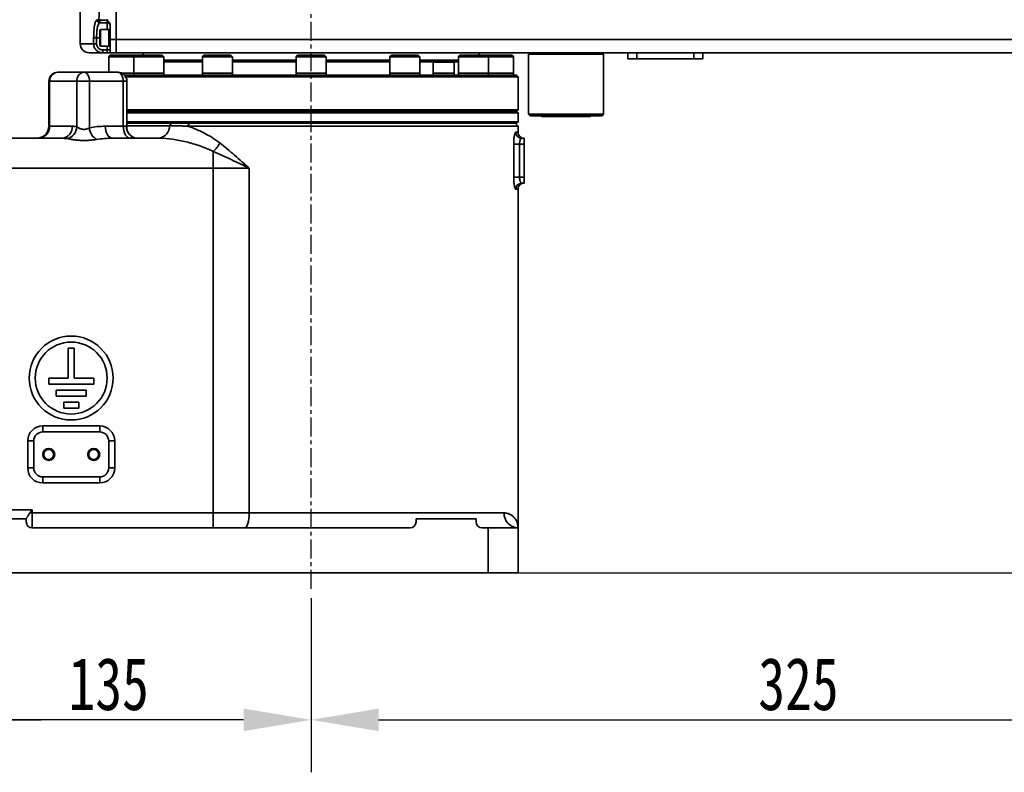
# Model space of a CAD drawing. Header units: millimetres. Extents: x 4180 to 7964, y -765 to 3096.
# Tile 20 of 30: x 5514 to 5842, y 1578 to 1829. Entities that reach past the tile are written whole.
import ezdxf

# ---------------------------------------------------------------- set-up
doc = ezdxf.new("R2010")
doc.units = ezdxf.units.MM
doc.header["$PDSIZE"] = -1
doc.linetypes.add('CENTER', pattern=[10.16, 6.35, -1.27, 1.27, -1.27])
doc.layers.add('细线层', color=7, linetype='Continuous')
doc.dimstyles.new('ISO-25', dxfattribs={"dimscale": 5, "dimtxt": 3.5, "dimasz": 4.5, "dimexe": 3.5, "dimexo": 0.625, "dimtad": 1, "dimdec": 1, "dimtxsty": 'Standard', "dimcen": 2.5, "dimclrd": 1, "dimclre": 1, "dimadec": 0, "dimazin": 0, "dimtfac": 1, "dimtdec": 1, "dimtmove": 1, "dimatfit": 3, "dimfxl": 1, "dimarcsym": 0})

# ---------------------------------------------------------------- blocks, each defined once
blk = doc.blocks.new('*D30')
at = {"color": 1, "lineweight": -2, "transparency": 16777216}
for p, q in [((5936.09, 1791.09), (5936.09, 1577.91)), ((5611.09, 1635.97), (5611.09, 1577.91)), ((5633.59, 1595.41), (5913.59, 1595.41))]:
    blk.add_line(p, q, dxfattribs=at)
at = {"color": 1, "transparency": 16777216}
for points in [[(5633.59, 1599.16), (5633.59, 1591.66), (5611.09, 1595.41)], [(5913.59, 1599.16), (5913.59, 1591.66), (5936.09, 1595.41)]]:
    blk.add_solid(points, dxfattribs=at)
at = {"layer": 'Defpoints', "color": 0, "transparency": 16777216}
for p in [(5936.09, 1794.22), (5611.09, 1639.09), (5936.09, 1595.41)]:
    blk.add_point(p, dxfattribs=at)
at = {"color": 0, "transparency": 16777216, "insert": (5773.59, 1607.29), "char_height": 17.5, "attachment_point": 5}
blk.add_mtext('{\\fHYSWLongFangSong|b1|i0|c134|p2;325}', dxfattribs=at)
blk = doc.blocks.new('*D40')
at = {"color": 1, "lineweight": -2, "transparency": 16777216}
for p, q in [((6192.35, 2218.94), (5355.08, 2218.94)), ((5372.58, 1666.95), (5372.58, 2196.44)), ((5472.97, 1644.45), (5355.08, 1644.45))]:
    blk.add_line(p, q, dxfattribs=at)
at = {"color": 1, "transparency": 16777216}
for points in [[(5368.83, 2196.44), (5376.33, 2196.44), (5372.58, 2218.94)], [(5368.83, 1666.95), (5376.33, 1666.95), (5372.58, 1644.45)]]:
    blk.add_solid(points, dxfattribs=at)
at = {"layer": 'Defpoints', "color": 0, "transparency": 16777216}
for p in [(5372.58, 2218.94), (6195.48, 2218.94), (5476.09, 1644.45)]:
    blk.add_point(p, dxfattribs=at)
at = {"color": 0, "transparency": 16777216, "insert": (5360.71, 1931.69), "char_height": 17.5, "attachment_point": 5, "rotation": 90}
blk.add_mtext('{\\fHYSWLongFangSong|b1|i0|c134|p2;574}', dxfattribs=at)
blk = doc.blocks.new('*D42')
at = {"color": 1, "lineweight": -2, "transparency": 16777216}
for p, q in [((5977.37, 1800.45), (6019.67, 1800.45)), ((6002.17, 1666.95), (6002.17, 1777.95)), ((5683.22, 1644.45), (6019.67, 1644.45))]:
    blk.add_line(p, q, dxfattribs=at)
at = {"color": 1, "transparency": 16777216}
for points in [[(5998.42, 1777.95), (6005.92, 1777.95), (6002.17, 1800.45)], [(5998.42, 1666.95), (6005.92, 1666.95), (6002.17, 1644.45)]]:
    blk.add_solid(points, dxfattribs=at)
at = {"layer": 'Defpoints', "color": 0, "transparency": 16777216}
for p in [(5974.24, 1800.45), (6002.17, 1800.45), (5680.09, 1644.45)]:
    blk.add_point(p, dxfattribs=at)
at = {"color": 0, "transparency": 16777216, "insert": (5990.29, 1720.2), "char_height": 17.5, "attachment_point": 5, "rotation": 90}
blk.add_mtext('{\\fHYSWLongFangSong|b1|i0|c134|p2;156}', dxfattribs=at)
blk = doc.blocks.new('*D43')
at = {"color": 1, "lineweight": -2, "transparency": 16777216}
for p, q in [((5476.09, 1641.32), (5476.09, 1577.91)), ((5611.09, 1635.97), (5611.09, 1577.91)), ((5588.59, 1595.41), (5498.59, 1595.41))]:
    blk.add_line(p, q, dxfattribs=at)
at = {"color": 1, "transparency": 16777216}
for points in [[(5498.59, 1599.16), (5498.59, 1591.66), (5476.09, 1595.41)], [(5588.59, 1599.16), (5588.59, 1591.66), (5611.09, 1595.41)]]:
    blk.add_solid(points, dxfattribs=at)
at = {"layer": 'Defpoints', "color": 0, "transparency": 16777216}
for p in [(5476.09, 1644.45), (5611.09, 1639.09), (5476.09, 1595.41)]:
    blk.add_point(p, dxfattribs=at)
at = {"color": 0, "transparency": 16777216, "insert": (5543.59, 1607.29), "char_height": 17.5, "attachment_point": 5}
blk.add_mtext('{\\fHYSWLongFangSong|b1|i0|c134|p2;135}', dxfattribs=at)
blk = doc.blocks.new('*D44')
at = {"color": 1, "lineweight": -2, "transparency": 16777216}
for p, q in [((5432.19, 1743.99), (5432.19, 1577.91)), ((5476.09, 1641.32), (5476.09, 1577.91)), ((5409.69, 1595.41), (5387.19, 1595.41)), ((5432.19, 1595.41), (5476.09, 1595.41)), ((5498.59, 1595.41), (5521.09, 1595.41))]:
    blk.add_line(p, q, dxfattribs=at)
at = {"color": 1, "transparency": 16777216}
for points in [[(5409.69, 1599.16), (5409.69, 1591.66), (5432.19, 1595.41)], [(5498.59, 1599.16), (5498.59, 1591.66), (5476.09, 1595.41)]]:
    blk.add_solid(points, dxfattribs=at)
at = {"layer": 'Defpoints', "color": 0, "transparency": 16777216}
for p in [(5432.19, 1747.12), (5476.09, 1644.45), (5476.09, 1595.41)]:
    blk.add_point(p, dxfattribs=at)
at = {"color": 0, "transparency": 16777216, "insert": (5454.14, 1607.29), "char_height": 17.5, "attachment_point": 5}
blk.add_mtext('{\\fHYSWLongFangSong|b1|i0|c134|p2;44}', dxfattribs=at)
blk = doc.blocks.new('*D69')
at = {"color": 1, "lineweight": -2, "transparency": 16777216}
for p, q in [((6213.09, 1710.45), (6285.56, 1710.45)), ((6268.06, 1666.95), (6268.06, 1687.95)), ((5673.22, 1644.45), (6285.56, 1644.45))]:
    blk.add_line(p, q, dxfattribs=at)
at = {"color": 1, "transparency": 16777216}
for points in [[(6264.31, 1687.95), (6271.81, 1687.95), (6268.06, 1710.45)], [(6264.31, 1666.95), (6271.81, 1666.95), (6268.06, 1644.45)]]:
    blk.add_solid(points, dxfattribs=at)
at = {"layer": 'Defpoints', "color": 0, "transparency": 16777216}
for p in [(6209.97, 1710.45), (6268.06, 1710.45), (5670.09, 1644.45)]:
    blk.add_point(p, dxfattribs=at)
at = {"color": 0, "transparency": 16777216, "insert": (6256.19, 1677.45), "char_height": 17.5, "attachment_point": 5, "rotation": 90}
blk.add_mtext('66', dxfattribs=at)

msp = doc.modelspace()

# ---------------------------------------------------------------- linework, layer by layer
at = {"color": 4, "linetype": 'CENTER'}
msp.add_line((5611.09, 1639.09), (5611.09, 1896.25), dxfattribs=at)
at = {"linetype": 'Continuous', "lineweight": 35}
for p, q in [((5534.09, 1879.95), (5534.09, 1820.95)), ((5546.09, 1822.35), (5546.09, 1841.16)), ((5539.69, 1828.95), (5540.34, 1828.95)), ((5540.89, 1825.7), (5540.59, 1825.4)), ((5541.32, 1827.95), (5540.67, 1827.95)), ((5543.59, 1825.7), (5540.89, 1825.7)), ((5540.89, 1825.7), (5540.89, 1820.64)), ((5543.09, 1825.7), (5543.09, 1827.95)), ((5544.09, 1825.7), (5543.59, 1825.7)), ((5543.59, 1825.7), (5543.59, 1820.64)), ((5543.59, 1820.2), (5543.59, 1825.7)), ((5544.09, 1822.35), (5544.09, 1827.11)), ((5538.58, 1820.95), (5538.58, 1822.95)), ((5539.56, 1822.95), (5538.58, 1822.95)), ((5539.56, 1822.95), (5539.56, 1820.95)), ((5539.56, 1822.95), (5540.59, 1822.95)), ((5540.59, 1820.89), (5540.59, 1825.4)), ((5544.09, 1822.35), (5546.09, 1822.35)), ((5544.09, 1822.35), (5544.09, 1817.95)), ((5546.09, 1822.35), (6001.09, 1822.35)), ((5546.09, 1817.95), (5546.09, 1822.35)), ((5534.09, 1820.95), (5538.58, 1820.95)), ((5539.56, 1820.95), (5538.58, 1820.95)), ((5540.59, 1820.5), (5540.59, 1820.89)), ((5540.59, 1820.5), (5540.89, 1820.2)), ((5540.89, 1820.64), (5540.89, 1820.2)), ((5540.89, 1820.2), (5543.59, 1820.2)), ((5541.59, 1818.95), (5541.59, 1817.95)), ((5541.59, 1818.95), (5543.09, 1818.95)), ((5543.09, 1818.95), (5543.09, 1820.2)), ((5543.09, 1818.95), (5544.09, 1818.95)), ((5543.09, 1817.95), (5543.09, 1818.95)), ((5543.59, 1820.64), (5543.59, 1820.2)), ((5543.59, 1820.2), (5544.09, 1820.2)), ((5541.59, 1817.95), (5537.09, 1817.95)), ((5543.09, 1817.95), (5541.59, 1817.95)), ((5544.09, 1817.15), (5543.59, 1816.65)), ((5543.59, 1816.65), (5543.59, 1811.45)), ((5551.97, 1816.65), (5543.59, 1816.65)), ((5546.09, 1817.95), (5544.09, 1817.95)), ((5544.09, 1817.15), (5552.47, 1817.15)), ((5893.14, 1817.95), (5546.09, 1817.95)), ((5552.47, 1817.15), (5551.97, 1816.65)), ((5551.97, 1816.65), (5551.97, 1811.15)), ((5561.97, 1816.65), (5551.97, 1816.65)), ((5552.47, 1817.15), (5561.47, 1817.15)), ((5555.09, 1817.95), (5555.09, 1817.15)), ((5561.97, 1816.65), (5561.47, 1817.15)), ((5561.97, 1811.15), (5561.97, 1816.65)), ((5575.34, 1817.15), (5574.84, 1816.65)), ((5574.84, 1816.65), (5574.84, 1811.15)), ((5584.84, 1816.65), (5574.84, 1816.65)), ((5575.34, 1817.15), (5584.34, 1817.15)), ((5584.84, 1816.65), (5584.34, 1817.15)), ((5584.84, 1811.15), (5584.84, 1816.65)), ((5606.59, 1817.15), (5606.09, 1816.65)), ((5606.09, 1816.65), (5606.09, 1811.15)), ((5616.09, 1816.65), (5606.09, 1816.65)), ((5606.59, 1817.15), (5615.59, 1817.15)), ((5616.09, 1816.65), (5615.59, 1817.15)), ((5616.09, 1811.15), (5616.09, 1816.65)), ((5637.84, 1817.15), (5637.34, 1816.65)), ((5637.34, 1816.65), (5637.34, 1811.15)), ((5647.34, 1816.65), (5637.34, 1816.65)), ((5637.84, 1817.15), (5646.84, 1817.15)), ((5647.34, 1816.65), (5646.84, 1817.15)), ((5647.34, 1811.15), (5647.34, 1816.65)), ((5660.72, 1817.15), (5660.22, 1816.65)), ((5660.22, 1816.65), (5660.22, 1811.15)), ((5670.22, 1816.65), (5660.22, 1816.65)), ((5660.72, 1817.15), (5669.72, 1817.15)), ((5667.09, 1817.15), (5667.09, 1817.95)), ((5670.22, 1816.65), (5669.72, 1817.15)), ((5669.72, 1817.15), (5678.09, 1817.15)), ((5670.22, 1811.15), (5670.22, 1816.65)), ((5678.59, 1816.65), (5670.22, 1816.65)), ((5678.59, 1816.65), (5678.09, 1817.15)), ((5678.59, 1811.15), (5678.59, 1816.65)), ((5684.09, 1817.95), (5683.59, 1817.45)), ((5683.59, 1817.45), (5683.59, 1797.45)), ((5708.59, 1817.45), (5683.59, 1817.45)), ((5708.59, 1817.45), (5708.09, 1817.95)), ((5708.59, 1797.45), (5708.59, 1817.45)), ((5716.69, 1815.95), (5716.69, 1817.95)), ((5719.69, 1815.95), (5716.69, 1815.95)), ((5719.69, 1817.95), (5719.69, 1815.95)), ((5738.69, 1815.95), (5719.69, 1815.95)), ((5738.69, 1815.95), (5738.69, 1817.95)), ((5741.69, 1815.95), (5738.69, 1815.95)), ((5741.69, 1817.95), (5741.69, 1815.95)), ((5574.84, 1815.45), (5561.97, 1815.45)), ((5574.84, 1814.95), (5561.97, 1814.95)), ((5606.09, 1815.45), (5584.84, 1815.45)), ((5606.09, 1814.95), (5584.84, 1814.95)), ((5637.34, 1815.45), (5616.09, 1815.45)), ((5637.34, 1814.95), (5616.09, 1814.95)), ((5660.22, 1815.45), (5647.34, 1815.45)), ((5651.94, 1814.95), (5647.34, 1814.95)), ((5652.14, 1815.15), (5651.79, 1814.8)), ((5651.79, 1814.8), (5651.79, 1811.15)), ((5658.79, 1814.8), (5651.79, 1814.8)), ((5652.14, 1815.15), (5658.44, 1815.15)), ((5658.79, 1814.8), (5658.44, 1815.15)), ((5660.22, 1814.95), (5658.64, 1814.95)), ((5658.79, 1811.15), (5658.79, 1814.8)), ((5526.64, 1811.45), (5535.39, 1811.45)), ((5535.39, 1811.45), (5546.65, 1811.45)), ((5551.97, 1811.15), (5547.96, 1811.15)), ((5679.59, 1810.45), (5548.89, 1810.45)), ((5680.09, 1809.95), (5549.25, 1809.95)), ((5551.97, 1811.15), (5551.97, 1810.45)), ((5561.97, 1811.15), (5551.97, 1811.15)), ((5551.97, 1811.15), (5552.64, 1811.15)), ((5552.64, 1811.15), (5561.97, 1811.15)), ((5561.97, 1810.45), (5561.97, 1811.15)), ((5574.84, 1811.15), (5574.84, 1810.45)), ((5584.84, 1811.15), (5574.84, 1811.15)), ((5574.84, 1811.15), (5577.34, 1811.15)), ((5577.34, 1811.15), (5584.84, 1811.15)), ((5584.84, 1810.45), (5584.84, 1811.15)), ((5606.09, 1811.15), (5606.09, 1810.45)), ((5616.09, 1811.15), (5606.09, 1811.15)), ((5606.09, 1811.15), (5611.09, 1811.15)), ((5611.09, 1811.15), (5616.09, 1811.15)), ((5616.09, 1810.45), (5616.09, 1811.15)), ((5637.34, 1811.15), (5637.34, 1810.45)), ((5647.34, 1811.15), (5637.34, 1811.15)), ((5637.34, 1811.15), (5644.84, 1811.15)), ((5644.84, 1811.15), (5647.34, 1811.15)), ((5647.34, 1810.45), (5647.34, 1811.15)), ((5651.79, 1811.15), (5651.79, 1810.45)), ((5658.79, 1811.15), (5651.79, 1811.15)), ((5651.79, 1811.15), (5655.29, 1811.15)), ((5655.29, 1811.15), (5658.79, 1811.15)), ((5658.79, 1810.45), (5658.79, 1811.15)), ((5660.22, 1811.15), (5660.22, 1810.45)), ((5670.22, 1811.15), (5660.22, 1811.15)), ((5660.22, 1811.15), (5669.55, 1811.15)), ((5669.55, 1811.15), (5670.22, 1811.15)), ((5670.22, 1810.45), (5670.22, 1811.15)), ((5678.59, 1811.15), (5670.22, 1811.15)), ((5678.59, 1810.45), (5678.59, 1811.15)), ((5680.09, 1809.95), (5679.59, 1810.45)), ((5680.09, 1798.95), (5680.09, 1809.95)), ((5523.64, 1808.45), (5523.64, 1793.45)), ((5523.89, 1808.45), (5523.64, 1808.45)), ((5523.89, 1808.45), (5523.89, 1793.45)), ((5532.92, 1808.45), (5523.89, 1808.45)), ((5537.18, 1808.45), (5532.92, 1808.45)), ((5532.92, 1793.26), (5532.92, 1808.45)), ((5537.18, 1808.45), (5537.18, 1792.89)), ((5548.44, 1808.45), (5537.18, 1808.45)), ((5548.44, 1793.45), (5548.44, 1808.45)), ((5549.65, 1808.45), (5548.44, 1808.45)), ((5549.65, 1793.07), (5549.65, 1808.45)), ((5611.09, 1798.95), (5549.65, 1798.95)), ((5549.65, 1798.45), (5611.09, 1798.45)), ((5549.65, 1798.45), (5679.59, 1798.45)), ((5680.09, 1797.95), (5549.65, 1797.95)), ((5680.09, 1798.95), (5611.09, 1798.95)), ((5611.09, 1798.45), (5679.59, 1798.45)), ((5679.59, 1798.45), (5680.09, 1798.95)), ((5680.09, 1797.95), (5679.59, 1798.45)), ((5680.09, 1794.95), (5680.09, 1797.95)), ((5683.59, 1797.45), (5684.09, 1796.95)), ((5683.59, 1797.45), (5708.59, 1797.45)), ((5708.09, 1796.95), (5684.09, 1796.95)), ((5702.37, 1796.65), (5688.59, 1796.65)), ((5703.59, 1796.65), (5702.37, 1796.65)), ((5708.09, 1796.95), (5708.59, 1797.45)), ((5523.64, 1793.45), (5523.89, 1793.45)), ((5523.89, 1793.45), (5531.47, 1793.45)), ((5542.46, 1793.45), (5548.44, 1793.45)), ((5548.44, 1793.45), (5549.5, 1793.45)), ((5549.65, 1794.95), (5680.09, 1794.95)), ((5679.59, 1794.45), (5549.65, 1794.45)), ((5563.87, 1793.61), (5549.65, 1793.61)), ((5563.87, 1793.61), (5564.54, 1794.45)), ((5570.52, 1794.45), (5569.92, 1793.45)), ((5680.09, 1793.45), (5569.92, 1793.45)), ((5680.09, 1793.45), (5679.09, 1794.45)), ((5679.59, 1794.45), (5680.09, 1794.95)), ((5680.09, 1791.45), (5680.09, 1793.45)), ((5476.09, 1789.45), (5528.12, 1789.45)), ((5544.84, 1789.45), (5560.5, 1789.45)), ((5679.33, 1791.45), (5680.09, 1791.45)), ((5681.31, 1789.45), (5682.09, 1789.45)), ((5682.09, 1789.45), (5682.09, 1787.45)), ((5678.64, 1776.45), (5678.64, 1787.45)), ((5678.64, 1787.45), (5680.6, 1787.45)), ((5680.6, 1787.45), (5680.6, 1776.45)), ((5682.09, 1787.45), (5680.6, 1787.45)), ((5682.09, 1787.45), (5682.09, 1776.45)), ((5578.46, 1785.06), (5578.46, 1779.45)), ((5578.46, 1779.45), (5476.09, 1779.45)), ((5590.43, 1779.45), (5578.46, 1779.45)), ((5578.46, 1664.45), (5578.46, 1779.45)), ((5590.43, 1779.45), (5590.43, 1664.45)), ((5678.64, 1776.45), (5680.6, 1776.45)), ((5680.6, 1776.45), (5682.09, 1776.45)), ((5682.09, 1776.45), (5682.09, 1774.45)), ((5682.09, 1774.45), (5681.31, 1774.45)), ((5680.09, 1772.45), (5679.33, 1772.45)), ((5680.09, 1659.45), (5680.09, 1772.45)), ((5532.09, 1719.45), (5530.09, 1719.45)), ((5530.09, 1719.45), (5530.09, 1709.45)), ((5532.09, 1709.45), (5532.09, 1719.45)), ((5523.59, 1709.45), (5523.59, 1707.45)), ((5530.09, 1709.45), (5523.59, 1709.45)), ((5523.59, 1707.45), (5538.59, 1707.45)), ((5538.59, 1709.45), (5532.09, 1709.45)), ((5538.59, 1707.45), (5538.59, 1709.45)), ((5526.09, 1705.45), (5526.09, 1703.45)), ((5536.09, 1705.45), (5526.09, 1705.45)), ((5536.09, 1703.45), (5536.09, 1705.45)), ((5526.09, 1703.45), (5536.09, 1703.45)), ((5528.59, 1701.45), (5528.59, 1699.45)), ((5533.59, 1701.45), (5528.59, 1701.45)), ((5533.59, 1699.45), (5533.59, 1701.45)), ((5528.59, 1699.45), (5533.59, 1699.45)), ((5521.59, 1691.45), (5521.59, 1693.45)), ((5521.59, 1693.45), (5540.59, 1693.45)), ((5540.59, 1691.45), (5521.59, 1691.45)), ((5540.59, 1691.45), (5540.59, 1693.45)), ((5516.59, 1688.45), (5518.59, 1688.45)), ((5516.59, 1679.45), (5516.59, 1688.45)), ((5518.59, 1688.45), (5518.59, 1679.45)), ((5543.59, 1679.45), (5543.59, 1688.45)), ((5543.59, 1688.45), (5545.59, 1688.45)), ((5545.59, 1688.45), (5545.59, 1679.45)), ((5516.59, 1679.45), (5518.59, 1679.45)), ((5543.59, 1679.45), (5545.59, 1679.45)), ((5521.59, 1674.45), (5521.59, 1676.45)), ((5521.59, 1676.45), (5540.59, 1676.45)), ((5540.59, 1674.45), (5521.59, 1674.45)), ((5540.59, 1674.45), (5540.59, 1676.45)), ((5494.09, 1665.45), (5518.09, 1665.45)), ((5518.09, 1665.45), (5518.09, 1664.45)), ((5496.09, 1662.45), (5516.09, 1662.45)), ((5516.09, 1662.46), (5516.09, 1662.45)), ((5516.09, 1662.45), (5516.09, 1661.45)), ((5517.28, 1664.45), (5518.09, 1664.45)), ((5518.09, 1664.45), (5518.09, 1659.45)), ((5518.09, 1664.45), (5578.46, 1664.45)), ((5578.46, 1664.45), (5590.43, 1664.45)), ((5578.46, 1664.45), (5578.46, 1659.45)), ((5590.43, 1664.45), (5675.43, 1664.45)), ((5646.09, 1662.45), (5646.09, 1661.45)), ((5646.09, 1662.45), (5666.09, 1662.45)), ((5666.09, 1662.45), (5666.09, 1661.45)), ((5644.09, 1659.45), (5518.09, 1659.45)), ((5670.09, 1659.45), (5668.09, 1659.45)), ((5670.09, 1644.45), (5670.09, 1659.45)), ((5670.09, 1659.45), (5680.09, 1659.45)), ((5680.09, 1659.45), (5680.09, 1644.45)), ((5670.09, 1644.45), (5486.09, 1644.45)), ((5680.09, 1644.45), (5670.09, 1644.45))]:
    msp.add_line(p, q, dxfattribs=at)
at = {"linetype": 'Continuous', "lineweight": 35, "flags": 128}
for points in [[(5535.39, 1811.45), (5535.74, 1811.39), (5536.08, 1811.22), (5536.38, 1810.94), (5536.66, 1810.57), (5536.88, 1810.11), (5537.04, 1809.59), (5537.14, 1809.03), (5537.18, 1808.45)], [(5546.65, 1811.45), (5547, 1811.39), (5547.34, 1811.22), (5547.65, 1810.94), (5547.92, 1810.57), (5548.14, 1810.11), (5548.3, 1809.59), (5548.4, 1809.03), (5548.44, 1808.45)], [(5544.84, 1789.45), (5544.38, 1789.52), (5543.93, 1789.75), (5543.52, 1790.12), (5543.16, 1790.62), (5542.86, 1791.22), (5542.64, 1791.91), (5542.51, 1792.66), (5542.46, 1793.45)], [(5550.82, 1789.45), (5550.35, 1789.52), (5549.91, 1789.75), (5549.5, 1790.12), (5549.14, 1790.62), (5548.84, 1791.22), (5548.62, 1791.91), (5548.48, 1792.66), (5548.44, 1793.45)], [(5551.91, 1789.72), (5552.55, 1789.52), (5553.28, 1789.45)], [(5590.43, 1664.45), (5590.41, 1663.47), (5590.32, 1662.53), (5590.18, 1661.67), (5590, 1660.91), (5589.77, 1660.29), (5589.51, 1659.83), (5589.23, 1659.54), (5588.94, 1659.45)]]:
    msp.add_lwpolyline(points, dxfattribs=at)
at = {"linetype": 'Continuous', "lineweight": 35}
for centre, radius in [((5531.09, 1709.45), 14), ((5531.09, 1709.45), 12), ((5523.59, 1683.95), 2), ((5523.59, 1683.95), 1.65), ((5538.59, 1683.95), 2), ((5538.59, 1683.95), 1.65)]:
    msp.add_circle(centre, radius, dxfattribs=at)
for centre, radius, start, end in [((5540.68, 1828.94), 0.991, 179.4653, 269.4552), ((5541.33, 1828.93), 0.99, 179.4035, 269.3908), ((5543.09, 1826.95), 1, 0, 90), ((5537.09, 1820.95), 3, 180, 270), ((5526.64, 1808.45), 3, 90, 180), ((5526.77, 1808.56), 2.88, 92.5538, 182.3441), ((5535.69, 1808.69), 2.77, 96.0929, 185.0103), ((5546.65, 1808.45), 3, 0, 90), ((5688.59, 1798.15), 1.5, 233.1301, 270), ((5703.59, 1798.15), 1.5, 270, 306.8699), ((5519.64, 1793.45), 4, 270, 0), ((5520.04, 1793.29), 3.85, 272.5538, 2.3441), ((5527.76, 1793.15), 3.72, 275.4765, 4.588), ((5528.81, 1793.35), 4.12, 281.5664, 358.7929), ((5541.9, 1793.15), 4.73, 183.2282, 240.326), ((5553.46, 1793.37), 3.97, 178.9079, 246.9913), ((5559.74, 1793.51), 4.13, 280.586, 1.4678), ((5681.32, 1791.43), 1.99, 179.685, 269.6815), ((5682.09, 1791.45), 2, 180, 241.7256), ((5569.53, 1794.34), 12.89, 313.8783, 329.798), ((5681.32, 1772.46), 1.99, 90.3185, 180.315), ((5682.09, 1772.45), 2, 118.2887, 180), ((5521.59, 1688.45), 5, 90, 180), ((5521.59, 1688.45), 3, 90, 180), ((5540.59, 1688.45), 5, 0, 90), ((5540.59, 1688.45), 3, 0, 90), ((5521.59, 1679.45), 5, 180, 270), ((5521.59, 1679.45), 3, 180, 270), ((5540.59, 1679.45), 3, 270, 0), ((5540.59, 1679.45), 5, 270, 0), ((5518.09, 1661.45), 2, 180, 270), ((5644.09, 1661.45), 2, 270, 0), ((5668.09, 1661.45), 2, 180, 270), ((5680.27, 1664.28), 4.84, 178.0675, 267.9274)]:
    msp.add_arc(centre, radius, start, end, dxfattribs=at)
for centre, major_axis, ratio, start_param, end_param in [((5834.09, 1326.46), (0, 2475), 0.121212, 1.361157, 1.36635), ((5542.46, 1779.45), (18.92, 0), 0.739961, 1.570796, 1.853848), ((5544.84, 1779.45), (18.92, 0), 0.528544, 1.570796, 1.853848)]:
    msp.add_ellipse(centre, major_axis=major_axis, ratio=ratio, start_param=start_param, end_param=end_param, dxfattribs=at)
for points, knots in [([(5538.58, 1822.95), (5538.59, 1823.61), (5538.61, 1824.95), (5538.79, 1826.73), (5539.06, 1828.08), (5539.38, 1828.83), (5539.6, 1828.91), (5539.69, 1828.95)], [0, 0, 0, 0, 0.210055, 0.42021, 0.631888, 0.846832, 1, 1, 1, 1]), ([(5540.34, 1828.95), (5540.44, 1828.93), (5540.65, 1828.9), (5541.34, 1828.87), (5542.2, 1828.84), (5542.84, 1828.83), (5543.14, 1828.83)], [0, 0, 0, 0, 0.257355, 0.514961, 0.772027, 1, 1, 1, 1]), ([(5543.09, 1827.95), (5543.1, 1827.95), (5543.11, 1827.96), (5543.12, 1828.04), (5543.13, 1828.21), (5543.14, 1828.45), (5543.14, 1828.68), (5543.14, 1828.81), (5543.14, 1828.83)], [0, 0, 0, 0, 0.1108832, 0.3455129, 0.5038712, 0.7349803, 0.9659433, 1, 1, 1, 1]), ([(5543.14, 1828.83), (5543.14, 1828.83), (5543.19, 1828.88), (5543.24, 1828.94), (5543.29, 1829)], [0, 0, 0, 0, 0.027944, 1, 1, 1, 1]), ([(5543.29, 1829), (5543.27, 1828.97), (5543.23, 1828.93), (5543.2, 1828.88), (5543.19, 1828.83), (5543.2, 1828.78), (5543.28, 1828.65), (5543.58, 1828.34), (5543.93, 1827.87), (5544.08, 1827.37), (5544.09, 1827.15), (5544.09, 1827.11)], [0, 0, 0, 0, 0.041573, 0.074485, 0.091374, 0.108351, 0.144023, 0.301771, 0.696613, 0.938571, 1, 1, 1, 1]), ([(5540.67, 1827.95), (5540.58, 1827.92), (5540.36, 1827.85), (5540.04, 1827.23), (5539.77, 1826.1), (5539.6, 1824.61), (5539.57, 1823.5), (5539.56, 1822.95)], [0, 0, 0, 0, 0.153539, 0.368791, 0.580466, 0.790357, 1, 1, 1, 1]), ([(5543.09, 1827.95), (5542.93, 1827.95), (5542.54, 1827.95), (5541.99, 1827.95), (5541.52, 1827.95), (5541.39, 1827.95), (5541.32, 1827.95)], [0, 0, 0, 0, 0.198722, 0.465213, 0.732622, 1, 1, 1, 1]), ([(5541.59, 1817.95), (5541.25, 1817.98), (5540.56, 1818.05), (5539.65, 1818.58), (5538.97, 1819.35), (5538.62, 1820.19), (5538.59, 1820.74), (5538.58, 1820.95)], [0, 0, 0, 0, 0.217972, 0.436389, 0.65382, 0.868624, 1, 1, 1, 1]), ([(5539.56, 1820.95), (5539.57, 1820.81), (5539.59, 1820.44), (5539.83, 1819.88), (5540.29, 1819.37), (5540.9, 1819.01), (5541.36, 1818.97), (5541.59, 1818.95)], [0, 0, 0, 0, 0.130834, 0.344978, 0.56228, 0.781167, 1, 1, 1, 1]), ([(5544.09, 1817.95), (5544.07, 1817.95), (5544.03, 1817.95), (5543.65, 1817.95), (5543.29, 1817.95), (5543.09, 1817.95), (5543.09, 1817.95)], [0, 0, 0, 0, 0.247749, 0.586728, 0.996915, 1, 1, 1, 1]), ([(5532.92, 1793.26), (5533.04, 1793.2), (5533.17, 1793.12), (5533.44, 1792.97), (5533.6, 1792.89), (5533.92, 1792.74), (5534.1, 1792.66), (5534.47, 1792.54), (5534.67, 1792.49), (5535.07, 1792.42), (5535.28, 1792.4), (5535.7, 1792.42), (5535.91, 1792.45), (5536.3, 1792.53), (5536.5, 1792.59), (5536.85, 1792.73), (5537.02, 1792.81), (5537.18, 1792.89)], [0, 0, 0, 0, 0.125, 0.125, 0.25, 0.25, 0.375, 0.375, 0.5, 0.5, 0.625, 0.625, 0.75, 0.75, 0.875, 0.875, 1, 1, 1, 1]), ([(5549.5, 1793.45), (5549.53, 1793.43), (5549.61, 1793.4), (5549.66, 1793.24), (5549.65, 1793.11), (5549.65, 1793.07)], [0, 0, 0, 0, 0.338837, 0.826479, 1, 1, 1, 1]), ([(5551.96, 1789.74), (5551.8, 1789.8), (5551.31, 1789.98), (5550.63, 1790.56), (5550.04, 1791.37), (5549.71, 1792.25), (5549.67, 1792.81), (5549.66, 1793.07)], [0, 0, 0, 0, 0.122225, 0.355854, 0.591533, 0.807032, 1, 1, 1, 1]), ([(5569.92, 1793.45), (5569.67, 1793.46), (5569.15, 1793.48), (5568.11, 1793.53), (5567.09, 1793.56), (5566.08, 1793.59), (5565.33, 1793.6), (5564.59, 1793.61), (5564.11, 1793.61), (5563.87, 1793.61)], [0, 0, 0, 0, 0.122911, 0.248465, 0.498014, 0.622537, 0.748543, 0.873769, 1, 1, 1, 1]), ([(5564.54, 1794.45), (5564.7, 1794.45), (5565.01, 1794.45), (5565.49, 1794.45), (5566.05, 1794.45), (5566.71, 1794.45), (5567.7, 1794.45), (5568.72, 1794.45), (5569.75, 1794.45), (5570.26, 1794.45), (5570.52, 1794.45)], [0, 0, 0, 0, 0.082468, 0.165849, 0.250158, 0.372838, 0.50004, 0.749945, 0.874954, 1, 1, 1, 1]), ([(5569.92, 1793.45), (5570.37, 1793.31), (5570.83, 1793.16), (5571.73, 1792.83), (5572.19, 1792.65), (5573.56, 1792.09), (5574.46, 1791.67), (5576.26, 1790.75), (5577.16, 1790.24), (5578.93, 1789.13), (5579.81, 1788.53), (5580.66, 1787.86)], [0, 0, 0, 0, 0.125, 0.125, 0.25, 0.25, 0.5, 0.5, 0.75, 0.75, 1, 1, 1, 1]), ([(5578.46, 1785.06), (5577.72, 1785.41), (5576.97, 1785.74), (5575.47, 1786.35), (5574.72, 1786.63), (5572.46, 1787.41), (5570.94, 1787.86), (5568.67, 1788.42), (5567.91, 1788.59), (5566.4, 1788.88), (5565.66, 1789.01), (5563.42, 1789.32), (5561.95, 1789.45), (5560.5, 1789.45)], [0, 0, 0, 0, 0.125, 0.125, 0.25, 0.25, 0.5, 0.5, 0.625, 0.625, 0.75, 0.75, 1, 1, 1, 1]), ([(5678.64, 1787.45), (5678.64, 1787.71), (5678.64, 1787.97), (5678.66, 1788.47), (5678.68, 1788.73), (5678.72, 1789.21), (5678.74, 1789.44), (5678.8, 1789.87), (5678.83, 1790.08), (5678.9, 1790.45), (5678.94, 1790.61), (5679.01, 1790.91), (5679.05, 1791.03), (5679.13, 1791.24), (5679.17, 1791.31), (5679.26, 1791.42), (5679.3, 1791.45), (5679.33, 1791.45)], [0, 0, 0, 0, 0.125, 0.125, 0.25, 0.25, 0.375, 0.375, 0.5, 0.5, 0.625, 0.625, 0.75, 0.75, 0.875, 0.875, 1, 1, 1, 1]), ([(5681.31, 1789.45), (5681.23, 1789.45), (5681.15, 1789.39), (5680.99, 1789.2), (5680.91, 1789.06), (5680.8, 1788.79), (5680.77, 1788.68), (5680.71, 1788.47), (5680.68, 1788.35), (5680.64, 1788.11), (5680.62, 1787.98), (5680.6, 1787.71), (5680.6, 1787.58), (5680.6, 1787.45)], [0, 0, 0, 0, 0.25, 0.25, 0.5, 0.5, 0.625, 0.625, 0.75, 0.75, 0.875, 0.875, 1, 1, 1, 1]), ([(5681.37, 1789.58), (5681.31, 1789.6), (5681.19, 1789.65), (5681.13, 1789.69), (5681.14, 1789.69), (5681.15, 1789.68)], [0, 0, 0, 0, 0.473175, 0.948029, 1, 1, 1, 1]), ([(5539.56, 1789.05), (5539.16, 1788.99), (5538.76, 1788.93), (5537.92, 1788.83), (5537.48, 1788.79), (5536.61, 1788.73), (5536.17, 1788.71), (5535.27, 1788.7), (5534.83, 1788.71), (5533.95, 1788.75), (5533.51, 1788.78), (5532.65, 1788.86), (5532.23, 1788.91), (5531.41, 1789.02), (5531.02, 1789.08), (5530.29, 1789.2), (5529.94, 1789.26), (5529.63, 1789.31)], [0, 0, 0, 0, 0.125, 0.125, 0.25, 0.25, 0.375, 0.375, 0.5, 0.5, 0.625, 0.625, 0.75, 0.75, 0.875, 0.875, 1, 1, 1, 1]), ([(5580.66, 1787.86), (5582.32, 1786.57), (5583.95, 1785.2), (5586.38, 1783.07), (5587.19, 1782.35), (5588.4, 1781.27), (5588.81, 1780.9), (5589.62, 1780.17), (5590.03, 1779.81), (5590.43, 1779.45)], [0, 0, 0, 0, 0.5, 0.5, 0.75, 0.75, 0.875, 0.875, 1, 1, 1, 1]), ([(5578.46, 1785.06), (5580.48, 1784.18), (5582.49, 1783.25), (5586.48, 1781.37), (5588.46, 1780.4), (5590.43, 1779.45)], [0, 0, 0, 0, 0.5, 0.5, 1, 1, 1, 1]), ([(5679.33, 1772.45), (5679.3, 1772.45), (5679.26, 1772.47), (5679.18, 1772.57), (5679.13, 1772.65), (5679.05, 1772.86), (5679.01, 1772.98), (5678.94, 1773.27), (5678.9, 1773.44), (5678.83, 1773.81), (5678.8, 1774.01), (5678.74, 1774.45), (5678.72, 1774.68), (5678.66, 1775.4), (5678.64, 1775.92), (5678.64, 1776.45)], [0, 0, 0, 0, 0.125, 0.125, 0.25, 0.25, 0.375, 0.375, 0.5, 0.5, 0.625, 0.625, 0.75, 0.75, 1, 1, 1, 1]), ([(5680.6, 1776.45), (5680.6, 1776.17), (5680.62, 1775.9), (5680.68, 1775.54), (5680.71, 1775.42), (5680.77, 1775.2), (5680.8, 1775.1), (5680.87, 1774.92), (5680.91, 1774.84), (5680.99, 1774.7), (5681.03, 1774.64), (5681.11, 1774.54), (5681.15, 1774.51), (5681.23, 1774.46), (5681.27, 1774.45), (5681.31, 1774.45)], [0, 0, 0, 0, 0.25, 0.25, 0.375, 0.375, 0.5, 0.5, 0.625, 0.625, 0.75, 0.75, 0.875, 0.875, 1, 1, 1, 1]), ([(5681.15, 1774.21), (5681.15, 1774.21), (5681.16, 1774.22), (5681.26, 1774.27), (5681.35, 1774.3), (5681.37, 1774.31)], [0, 0, 0, 0, 0.383799, 0.807891, 1, 1, 1, 1]), ([(5517.28, 1664.45), (5517.41, 1664.61), (5517.55, 1664.78), (5517.82, 1665.11), (5517.96, 1665.28), (5518.09, 1665.45)], [0, 0, 0, 0, 0.5, 0.5, 1, 1, 1, 1]), ([(5516.09, 1662.46), (5516.09, 1662.47), (5516.1, 1662.49), (5516.13, 1662.56), (5516.16, 1662.61), (5516.22, 1662.73), (5516.25, 1662.79), (5516.34, 1662.95), (5516.38, 1663.03), (5516.49, 1663.21), (5516.54, 1663.31), (5516.66, 1663.52), (5516.73, 1663.63), (5516.94, 1663.97), (5517.1, 1664.21), (5517.28, 1664.45)], [0, 0, 0, 0, 0.125, 0.125, 0.25, 0.25, 0.375, 0.375, 0.5, 0.5, 0.625, 0.625, 0.75, 0.75, 1, 1, 1, 1]), ([(5675.43, 1664.45), (5675.83, 1664.45), (5676.19, 1664.39), (5676.88, 1664.21), (5677.2, 1664.09), (5677.78, 1663.78), (5678.05, 1663.59), (5678.54, 1663.19), (5678.75, 1662.97), (5679.33, 1662.26), (5679.62, 1661.73), (5679.9, 1660.89), (5679.97, 1660.61), (5680.05, 1660.17), (5680.06, 1660.03), (5680.09, 1659.74), (5680.09, 1659.59), (5680.09, 1659.45)], [0, 0, 0, 0, 0.125, 0.125, 0.25, 0.25, 0.375, 0.375, 0.5, 0.5, 0.75, 0.75, 0.875, 0.875, 0.9375, 0.9375, 1, 1, 1, 1])]:
    msp.add_open_spline(points, degree=3, knots=knots, dxfattribs=at)
for points in [[(5531.47, 1793.45), (5531.95, 1793.45), (5532.43, 1793.38), (5532.92, 1793.26)], [(5529.63, 1789.31), (5529.12, 1789.4), (5528.62, 1789.45), (5528.12, 1789.45)]]:
    msp.add_open_spline(points, degree=3, dxfattribs=at)
at = {"layer": '细线层', "linetype": 'Continuous', "lineweight": 35}
for p, q in [((5670.09, 1644.45), (5486.09, 1644.45)), ((5680.09, 1644.45), (5670.09, 1644.45))]:
    msp.add_line(p, q, dxfattribs=at)

# ---------------------------------------------------------------- dimensions: what is measured, and where the dimension line sits
dim = msp.add_linear_dim(base=(5372.58, 2218.94), p1=(5476.09, 1644.45), p2=(6195.48, 2218.94), angle=90, text='{\\fHYSWLongFangSong|b1|i0|c134|p2;<>}', dimstyle='ISO-25', override={"dimdec": 0})
dim.commit()
dim.dimension.update_dxf_attribs({"geometry": '*D40', "text_midpoint": (5360.71, 1931.69)})
dim = msp.add_linear_dim(base=(6002.17, 1800.45), p1=(5680.09, 1644.45), p2=(5974.24, 1800.45), angle=90, text='{\\fHYSWLongFangSong|b1|i0|c134|p2;<>}', dimstyle='ISO-25', override={"dimtmove": 0})
dim.commit()
dim.dimension.update_dxf_attribs({"geometry": '*D42', "text_midpoint": (6002.17, 1720.2), "dimtype": 160})
for base, p2, picture, middle in [((5936.09, 1595.41), (5936.09, 1794.22), '*D30', (5773.59, 1607.29)), ((5476.09, 1595.41), (5476.09, 1644.45), '*D43', (5543.59, 1607.29))]:
    dim = msp.add_linear_dim(base=base, p1=(5611.09, 1639.09), p2=p2, text='{\\fHYSWLongFangSong|b1|i0|c134|p2;<>}', dimstyle='ISO-25')
    dim.commit()
    dim.dimension.update_dxf_attribs({"geometry": picture, "text_midpoint": middle})
dim = msp.add_linear_dim(base=(5476.09, 1595.41), p1=(5432.19, 1747.12), p2=(5476.09, 1644.45), text='{\\fHYSWLongFangSong|b1|i0|c134|p2;<>}', dimstyle='ISO-25', override={"dimdec": 0})
dim.commit()
dim.dimension.update_dxf_attribs({"geometry": '*D44', "text_midpoint": (5454.14, 1607.29)})
dim = msp.add_linear_dim(base=(6268.06, 1710.45), p1=(5670.09, 1644.45), p2=(6209.97, 1710.45), angle=90, dimstyle='ISO-25')
dim.commit()
dim.dimension.update_dxf_attribs({"geometry": '*D69', "text_midpoint": (6256.19, 1677.45)})

doc.saveas('drawing.dxf')
